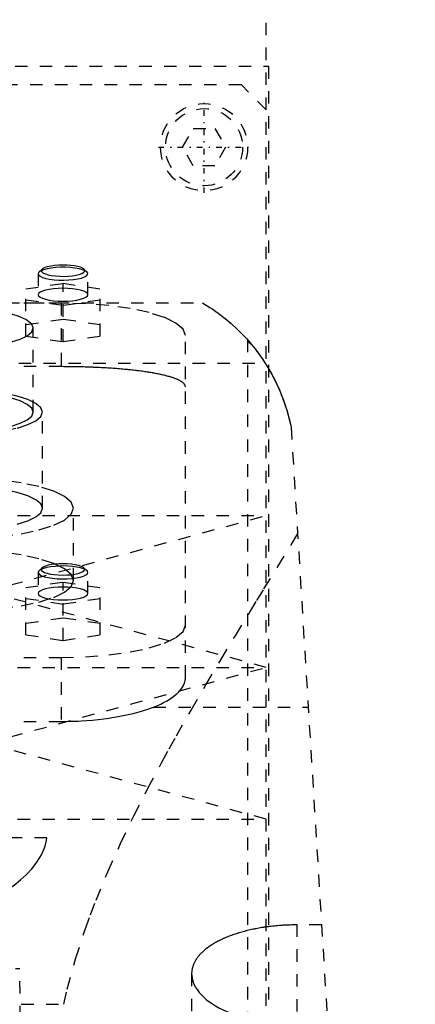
# Model space of a CAD drawing. Extents: x -105 to 105, y -137 to 442.
# Tile 9 of 11: x 25 to 57, y 194 to 273. Entities that reach past the tile are written whole.
import ezdxf

# ---------------------------------------------------------------- set-up
doc = ezdxf.new("R2010")
doc.units = 0
doc.linetypes.add('CENTER', pattern=[1.5, 0.45, -0.5, 0.05, -0.5])
doc.linetypes.add('DASHED', pattern=[2, 1, -1])
doc.layers.add('AM_3', color=7, linetype='DASHED')
doc.layers.add('AM_7', color=7, linetype='CENTER')

msp = doc.modelspace()

# ---------------------------------------------------------------- linework, layer by layer
at = {"layer": 'AM_3', "color": 6, "linetype": 'DASHED'}
for p, q in [((45, 265.5), (45, 300)), ((-45.211, 269), (45.211, 269)), ((45.211, 176), (45.211, 269)), ((43, 267.5), (-43, 267.5)), ((45, 265.5), (43, 267.5)), ((45, 179.5), (45, 265.5)), ((38.268, 262.5), (39.134, 264)), ((39.134, 264), (40.866, 264)), ((40.866, 264), (41.732, 262.5)), ((39.134, 261), (38.268, 262.5)), ((41.732, 262.5), (40.866, 261)), ((40.866, 261), (39.134, 261)), ((26.723, 252.474), (26.65, 252.335)), ((26.964, 252.698), (26.723, 252.474)), ((30.577, 252.474), (30.336, 252.698)), ((26.65, 252.335), (26.65, 250.645)), ((30.65, 250.645), (30.65, 252.335)), ((25.65, 251.116), (28.65, 251.564)), ((25.65, 247.322), (25.65, 251.116)), ((28.65, 251.564), (31.65, 251.116)), ((28.65, 246.874), (28.65, 251.564)), ((31.65, 247.322), (31.65, 251.116)), ((28.65, 249.771), (25.65, 250.219)), ((31.65, 250.219), (28.65, 249.771)), ((-39.86, 250), (39.86, 250)), ((28.5, 249.97), (-28.5, 249.97)), ((28.5, 249.97), (28.5, 244.865)), ((28.65, 248.667), (25.65, 248.218)), ((26.129, 248.29), (25.655, 248.662)), ((31.65, 248.218), (28.65, 248.667)), ((26.25, 241.211), (26.25, 247.973)), ((25.65, 247.322), (28.65, 246.874)), ((28.65, 246.874), (31.65, 247.322)), ((38.5, 219.865), (38.5, 247.382)), ((43.5, 247.019), (43.5, 77.05)), ((-44.917, 245.15), (44.917, 245.15)), ((28.5, 244.865), (-28.5, 244.865)), ((27, 233.484), (27, 241.211)), ((47, 240), (57, 77.05)), ((29.5, 227.689), (29.5, 233.484)), ((-45, 232.9), (45, 232.9)), ((22.5, 226.8), (45, 232.9)), ((26.964, 228.692), (26.723, 228.468)), ((28.65, 228.847), (28.388, 228.843)), ((30.577, 228.468), (30.336, 228.692)), ((26.65, 228.329), (26.65, 226.639)), ((30.65, 226.639), (30.65, 228.329)), ((25.65, 227.11), (28.65, 227.559)), ((25.65, 223.316), (25.65, 227.11)), ((28.65, 227.559), (31.65, 227.11)), ((28.65, 222.868), (28.65, 227.559)), ((31.65, 223.316), (31.65, 227.11)), ((45, 220.7), (22.5, 226.8)), ((28.65, 225.766), (25.65, 226.214)), ((31.65, 226.214), (28.65, 225.766)), ((28.65, 224.661), (25.65, 224.213)), ((31.65, 224.213), (28.65, 224.661)), ((25.65, 223.316), (28.65, 222.868)), ((28.65, 222.868), (31.65, 223.316)), ((-28.5, 221.5), (28.5, 221.5)), ((28.5, 221.5), (28.5, 216.359)), ((-45, 220.7), (45, 220.7)), ((22.5, 214.6), (45, 220.7)), ((35.934, 217.5), (48.381, 217.5)), ((-28.5, 216.359), (28.5, 216.359)), ((45, 208.5), (22.5, 214.6)), ((-45, 208.5), (45, 208.5)), ((27.357, 207), (-27.357, 207)), ((47.5, 77.05), (47.5, 200.006)), ((49.454, 200.006), (47.5, 200.006)), ((-25.175, 196.5), (25.175, 196.5)), ((25.75, 116.5), (25.175, 196.5)), ((39, 196.078), (39, 77.05)), ((-28.705, 193.625), (28.705, 193.625))]:
    msp.add_line(p, q, dxfattribs=at)
for points in [[(26.65, 252.335), (26.69, 252.232), (26.809, 252.133), (27.002, 252.042), (27.261, 251.962), (27.576, 251.898), (27.934, 251.852), (28.321, 251.824), (28.72, 251.818), (29.118, 251.832), (29.496, 251.866), (29.84, 251.919), (30.137, 251.989), (30.374, 252.072), (30.541, 252.167), (30.633, 252.268), (30.645, 252.371), (30.577, 252.474)], [(30.577, 252.474), (30.432, 252.57), (30.216, 252.657), (29.938, 252.731), (29.609, 252.789), (29.241, 252.829), (28.85, 252.85), (28.45, 252.85), (28.059, 252.829), (27.691, 252.789), (27.362, 252.731), (27.084, 252.657), (26.868, 252.57), (26.723, 252.474)], [(28.65, 253.029), (28.303, 253.02), (27.971, 252.994), (27.665, 252.951), (27.398, 252.893), (27.181, 252.822), (27.021, 252.742), (26.927, 252.655), (26.901, 252.566), (26.943, 252.476), (27.054, 252.391), (27.228, 252.312), (27.458, 252.245), (27.735, 252.19), (28.049, 252.151), (28.386, 252.129), (28.734, 252.124), (29.078, 252.137), (29.406, 252.168), (29.703, 252.215), (29.959, 252.276), (30.163, 252.349), (30.307, 252.431), (30.386, 252.519), (30.395, 252.609), (30.336, 252.698)], [(30.336, 252.698), (30.22, 252.776), (30.051, 252.848), (29.833, 252.91), (29.575, 252.961), (29.285, 252.998), (28.973, 253.022), (28.65, 253.029)], [(26.65, 250.645), (26.688, 250.544), (26.802, 250.446), (26.987, 250.357), (27.236, 250.278), (27.539, 250.214), (27.885, 250.166), (28.26, 250.137), (28.65, 250.127), (29.04, 250.137), (29.415, 250.166), (29.761, 250.214), (30.064, 250.278), (30.313, 250.357), (30.498, 250.446), (30.612, 250.544), (30.65, 250.645), (30.612, 250.746), (30.498, 250.843), (30.313, 250.932), (30.064, 251.011), (29.761, 251.075), (29.415, 251.123), (29.04, 251.152), (28.65, 251.162)], [(28.65, 251.162), (28.26, 251.152), (27.885, 251.123), (27.539, 251.075), (27.236, 251.011), (26.987, 250.932), (26.802, 250.843), (26.688, 250.746), (26.65, 250.645)], [(25.655, 248.662), (25.048, 248.927), (24.258, 249.157), (23.313, 249.344), (22.249, 249.482), (21.103, 249.565), (19.917, 249.59), (18.734, 249.557), (17.597, 249.466), (16.547, 249.321), (15.622, 249.127), (14.856, 248.891), (14.276, 248.622)], [(38.5, 247.382), (38.308, 247.887), (37.739, 248.372), (36.815, 248.82), (35.571, 249.212), (34.056, 249.534), (32.327, 249.773), (30.451, 249.92), (28.5, 249.97)], [(13.75, 247.973), (13.87, 247.657), (14.226, 247.354), (14.804, 247.074), (15.582, 246.829), (16.529, 246.627), (17.61, 246.478), (18.783, 246.386), (20.003, 246.355), (21.222, 246.386), (22.395, 246.479), (23.476, 246.628), (24.422, 246.83), (25.199, 247.075), (25.776, 247.355), (26.131, 247.658), (26.25, 247.974), (26.129, 248.29)], [(27, 241.211), (26.865, 241.565), (26.467, 241.905), (25.82, 242.218), (24.95, 242.492), (23.889, 242.718), (22.679, 242.885), (21.366, 242.988), (20, 243.023)], [(24.419, 240.067), (25.197, 240.313), (25.774, 240.592), (26.13, 240.896), (26.25, 241.211), (26.13, 241.527), (25.774, 241.83), (25.197, 242.11), (24.419, 242.355)], [(13, 241.211), (13.135, 240.858), (13.533, 240.518), (14.18, 240.205), (15.05, 239.93), (16.111, 239.705), (17.321, 239.537), (18.634, 239.434), (20, 239.399), (21.366, 239.434), (22.679, 239.537), (23.889, 239.705), (24.95, 239.93), (25.82, 240.205), (26.467, 240.518), (26.865, 240.858), (27, 241.211)], [(27, 233.484), (26.865, 233.837), (26.467, 234.177), (25.82, 234.49), (24.95, 234.765), (23.889, 234.99), (22.679, 235.158), (21.366, 235.261), (20, 235.296)], [(23.635, 231.212), (25.278, 231.439), (26.718, 231.745), (27.899, 232.118), (28.777, 232.543), (29.317, 233.004), (29.5, 233.484), (29.317, 233.964), (28.777, 234.425), (27.899, 234.85), (26.718, 235.222), (25.278, 235.528), (23.635, 235.755)], [(24.95, 232.203), (25.82, 232.477), (26.467, 232.791), (26.865, 233.13), (27, 233.484)], [(23.635, 225.417), (25.278, 225.644), (26.718, 225.95), (27.899, 226.323), (28.777, 226.748), (29.317, 227.209), (29.5, 227.689), (29.317, 228.168), (28.777, 228.63), (27.899, 229.055), (26.718, 229.427), (25.278, 229.733), (23.635, 229.96)], [(28.388, 228.843), (28.01, 228.82), (27.655, 228.778), (27.338, 228.72), (27.071, 228.647), (26.863, 228.562), (26.723, 228.468)], [(28.045, 228.996), (27.735, 228.957), (27.459, 228.903), (27.231, 228.836), (27.057, 228.759), (26.946, 228.674), (26.901, 228.585), (26.924, 228.496), (27.014, 228.41), (27.168, 228.33), (27.38, 228.259), (27.641, 228.201), (27.942, 228.157), (28.27, 228.129), (28.613, 228.118), (28.957, 228.125), (29.289, 228.149), (29.597, 228.19), (29.868, 228.246), (30.091, 228.314), (30.258, 228.392), (30.362, 228.477), (30.4, 228.566), (30.369, 228.655), (30.272, 228.741), (30.112, 228.82), (29.894, 228.889), (29.628, 228.946), (29.324, 228.989), (28.994, 229.015), (28.65, 229.024)], [(28.65, 229.024), (28.343, 229.017), (28.045, 228.996)], [(30.65, 228.329), (30.612, 228.43), (30.498, 228.528), (30.313, 228.617), (30.064, 228.695), (29.761, 228.76), (29.415, 228.808), (29.04, 228.837), (28.65, 228.847)], [(26.723, 228.468), (26.655, 228.366), (26.667, 228.262), (26.759, 228.161), (26.926, 228.067), (27.163, 227.983), (27.46, 227.913), (27.804, 227.86), (28.182, 227.826), (28.58, 227.812), (28.979, 227.819), (29.366, 227.846), (29.724, 227.893), (30.039, 227.957), (30.298, 228.036), (30.491, 228.127), (30.61, 228.226), (30.65, 228.329)], [(28.5, 221.5), (30.451, 221.55), (32.327, 221.697), (34.056, 221.936), (35.571, 222.258), (36.815, 222.65), (37.739, 223.098), (38.308, 223.583), (38.5, 224.088)]]:
    msp.add_lwpolyline(points, dxfattribs=at)
msp.add_lwpolyline([(30.65, 226.639), (30.612, 226.74), (30.498, 226.837), (30.313, 226.927), (30.064, 227.005), (29.761, 227.069), (29.415, 227.117), (29.04, 227.147), (28.65, 227.157), (28.26, 227.147), (27.885, 227.117), (27.539, 227.069), (27.236, 227.005), (26.987, 226.927), (26.802, 226.837), (26.688, 226.74), (26.65, 226.639), (26.688, 226.538), (26.802, 226.441), (26.987, 226.351), (27.236, 226.273), (27.539, 226.209), (27.885, 226.161), (28.26, 226.131), (28.65, 226.121), (29.04, 226.131), (29.415, 226.161), (29.761, 226.209), (30.064, 226.273), (30.313, 226.351), (30.498, 226.441), (30.612, 226.538)], close=True, dxfattribs=at)
for points in [[(39.86, 250, 0), (39.943, 249.951, 0), (40.169, 249.814, 0), (40.47, 249.624, 0), (40.644, 249.509, 0), (40.832, 249.381, 0), (41.246, 249.084, 0), (41.698, 248.734, 0), (42.178, 248.331, 0), (42.676, 247.874, 0), (43.183, 247.365, 0), (43.436, 247.09, 0), (43.689, 246.802, 0), (44.188, 246.188, 0), (44.671, 245.521, 0), (45.133, 244.804, 0), (45.566, 244.036, 0), (45.965, 243.22, 0), (46.149, 242.794, 0), (46.323, 242.357, 0), (46.634, 241.447, 0), (46.892, 240.493, 0), (47, 240, 0)], [(43.5, 247.019, 0), (43.501, 247.009, 0), (43.503, 246.99, 0), (43.507, 246.97, 0), (43.51, 246.961, 0), (43.513, 246.951, 0), (43.521, 246.931, 0), (43.53, 246.911, 0), (43.542, 246.891, 0), (43.555, 246.871, 0), (43.571, 246.851, 0), (43.579, 246.841, 0), (43.588, 246.831, 0), (43.607, 246.81, 0), (43.628, 246.79, 0), (43.651, 246.77, 0), (43.676, 246.749, 0), (43.703, 246.728, 0), (43.717, 246.718, 0), (43.732, 246.708, 0), (43.763, 246.687, 0), (43.795, 246.667, 0), (43.812, 246.656, 0)], [(43.813, 246.656, 0), (43.824, 246.643, 0), (43.847, 246.615, 0), (43.871, 246.586, 0), (43.883, 246.571, 0), (43.895, 246.556, 0), (43.92, 246.525, 0), (43.946, 246.494, 0), (43.972, 246.461, 0), (43.999, 246.428, 0), (44.026, 246.394, 0), (44.04, 246.377, 0), (44.054, 246.359, 0), (44.082, 246.323, 0), (44.111, 246.287, 0), (44.14, 246.25, 0), (44.169, 246.212, 0), (44.199, 246.173, 0), (44.214, 246.154, 0), (44.229, 246.134, 0), (44.259, 246.094, 0), (44.289, 246.054, 0), (44.304, 246.034, 0), (44.32, 246.013, 0), (44.35, 245.972, 0), (44.381, 245.93, 0), (44.397, 245.909, 0), (44.413, 245.887, 0), (44.444, 245.843, 0), (44.476, 245.799, 0), (44.509, 245.754, 0), (44.541, 245.708, 0), (44.574, 245.662, 0), (44.59, 245.638, 0), (44.607, 245.614, 0), (44.64, 245.566, 0), (44.674, 245.518, 0), (44.707, 245.468, 0), (44.741, 245.418, 0), (44.775, 245.367, 0), (44.793, 245.341, 0), (44.81, 245.315, 0), (44.844, 245.263, 0), (44.879, 245.21, 0), (45, 245.019, 0), (45.211, 244.673, 0), (45.422, 244.303, 0), (45.527, 244.11, 0), (45.631, 243.912, 0), (45.834, 243.502, 0), (46.03, 243.074, 0), (46.216, 242.629, 0), (46.391, 242.171, 0), (46.553, 241.701, 0), (46.629, 241.463, 0), (46.701, 241.222, 0), (46.833, 240.736, 0), (46.949, 240.246, 0), (47, 240, 0)], [(38.5, 243.238, 0), (38.5, 243.25, 0), (38.498, 243.274, 0), (38.494, 243.299, 0), (38.491, 243.311, 0), (38.488, 243.323, 0), (38.48, 243.347, 0), (38.47, 243.371, 0), (38.458, 243.396, 0), (38.444, 243.42, 0), (38.427, 243.444, 0), (38.418, 243.457, 0), (38.409, 243.469, 0), (38.388, 243.493, 0), (38.366, 243.517, 0), (38.341, 243.542, 0), (38.314, 243.566, 0), (38.285, 243.59, 0), (38.27, 243.602, 0), (38.254, 243.614, 0), (38.22, 243.638, 0), (38.185, 243.662, 0), (38.166, 243.674, 0), (38.147, 243.686, 0), (38.107, 243.709, 0), (38.065, 243.733, 0), (38.043, 243.745, 0), (38.021, 243.756, 0), (37.975, 243.78, 0), (37.927, 243.803, 0), (37.876, 243.826, 0), (37.824, 243.849, 0), (37.769, 243.872, 0), (37.741, 243.883, 0), (37.713, 243.894, 0), (37.654, 243.917, 0), (37.594, 243.939, 0), (37.531, 243.961, 0), (37.466, 243.983, 0), (37.4, 244.004, 0), (37.366, 244.015, 0), (37.332, 244.026, 0), (37.262, 244.047, 0), (37.19, 244.068, 0), (37.116, 244.088, 0), (37.04, 244.109, 0), (36.963, 244.129, 0), (36.924, 244.139, 0), (36.884, 244.149, 0), (36.803, 244.169, 0), (36.721, 244.188, 0), (36.637, 244.207, 0), (36.552, 244.226, 0), (36.465, 244.245, 0), (36.422, 244.254, 0), (36.377, 244.263, 0), (36.288, 244.282, 0), (36.197, 244.299, 0), (36.105, 244.317, 0), (36.011, 244.334, 0), (35.917, 244.351, 0), (35.869, 244.359, 0), (35.821, 244.367, 0), (35.724, 244.384, 0), (35.627, 244.4, 0), (35.578, 244.408, 0), (35.528, 244.415, 0), (35.428, 244.431, 0), (35.326, 244.446, 0), (35.274, 244.454, 0), (35.222, 244.461, 0), (35.116, 244.476, 0), (35.008, 244.491, 0), (34.899, 244.506, 0), (34.788, 244.52, 0), (34.675, 244.534, 0), (34.618, 244.541, 0), (34.56, 244.548, 0), (34.444, 244.562, 0), (34.327, 244.575, 0), (34.208, 244.588, 0), (34.087, 244.601, 0), (33.965, 244.614, 0), (33.904, 244.62, 0), (33.842, 244.626, 0), (33.717, 244.638, 0), (33.591, 244.65, 0), (33.463, 244.661, 0), (33.334, 244.673, 0), (33.204, 244.684, 0), (33.139, 244.689, 0), (33.073, 244.694, 0), (32.941, 244.705, 0), (32.808, 244.715, 0), (32.674, 244.724, 0), (32.538, 244.734, 0), (32.402, 244.743, 0), (32.334, 244.747, 0), (32.265, 244.752, 0), (32.127, 244.76, 0), (31.989, 244.768, 0), (31.849, 244.776, 0), (31.709, 244.784, 0), (31.568, 244.791, 0), (31.498, 244.794, 0), (31.427, 244.798, 0), (31.285, 244.804, 0), (31.143, 244.81, 0), (31.072, 244.813, 0), (31.001, 244.816, 0), (30.857, 244.822, 0), (30.714, 244.827, 0), (30.642, 244.829, 0), (30.571, 244.832, 0), (30.427, 244.836, 0), (30.283, 244.84, 0), (30.139, 244.844, 0), (29.995, 244.847, 0), (29.852, 244.851, 0), (29.78, 244.852, 0), (29.708, 244.854, 0), (29.564, 244.856, 0), (29.421, 244.858, 0), (29.278, 244.86, 0), (29.136, 244.862, 0), (28.993, 244.863, 0), (28.922, 244.863, 0), (28.852, 244.864, 0), (28.711, 244.864, 0), (28.57, 244.865, 0), (28.5, 244.865, 0)], [(28.705, 193.625, 0), (28.993, 194.853, 0), (29.661, 197.273, 0), (30.438, 199.649, 0), (30.863, 200.822, 0), (31.309, 201.984, 0), (32.26, 204.28, 0), (33.277, 206.538, 0), (34.348, 208.759, 0), (35.462, 210.944, 0), (36.609, 213.092, 0), (37.191, 214.152, 0), (37.778, 215.203, 0), (38.962, 217.275, 0), (40.152, 219.308, 0), (41.34, 221.3, 0), (42.519, 223.247, 0), (43.681, 225.147, 0), (44.254, 226.079, 0), (44.821, 226.999, 0), (45.931, 228.798, 0), (47.006, 230.543, 0), (47.528, 231.394, 0)], [(35.934, 217.5, 0), (36.065, 217.554, 0), (36.321, 217.665, 0), (36.567, 217.78, 0), (36.685, 217.839, 0), (36.801, 217.899, 0), (37.022, 218.022, 0), (37.23, 218.149, 0), (37.424, 218.279, 0), (37.603, 218.411, 0), (37.766, 218.546, 0), (37.842, 218.614, 0), (37.914, 218.683, 0), (38.045, 218.821, 0), (38.16, 218.961, 0), (38.258, 219.101, 0), (38.339, 219.241, 0), (38.403, 219.382, 0), (38.429, 219.452, 0), (38.451, 219.521, 0), (38.483, 219.66, 0), (38.498, 219.797, 0), (38.5, 219.865, 0)], [(28.5, 216.359, 0), (28.725, 216.36, 0), (29.179, 216.367, 0), (29.637, 216.381, 0), (29.867, 216.391, 0), (30.098, 216.403, 0), (30.559, 216.433, 0), (31.018, 216.47, 0), (31.473, 216.516, 0), (31.923, 216.568, 0), (32.366, 216.628, 0), (32.584, 216.661, 0), (32.799, 216.695, 0), (33.223, 216.769, 0), (33.635, 216.85, 0), (34.033, 216.936, 0), (34.416, 217.029, 0), (34.783, 217.126, 0), (34.961, 217.176, 0), (35.133, 217.228, 0), (35.465, 217.333, 0), (35.78, 217.443, 0), (35.934, 217.5, 0)], [(17.375, 199.939, 0), (17.87, 200.073, 0), (18.826, 200.356, 0), (19.736, 200.659, 0), (20.171, 200.817, 0), (20.594, 200.979, 0), (21.398, 201.313, 0), (22.145, 201.658, 0), (22.85, 202.019, 0), (23.517, 202.399, 0), (24.141, 202.795, 0), (24.435, 202.999, 0), (24.717, 203.206, 0), (25.242, 203.63, 0), (25.714, 204.065, 0), (26.129, 204.508, 0), (26.487, 204.958, 0), (26.785, 205.412, 0), (26.912, 205.64, 0), (27.024, 205.867, 0), (27.202, 206.323, 0), (27.32, 206.775, 0), (27.357, 207, 0)], [(47.5, 200.006, 0), (47.438, 200.006, 0), (47.312, 200.005, 0), (47.186, 200.004, 0), (47.123, 200.002, 0), (47.06, 200.001, 0), (46.934, 199.998, 0), (46.807, 199.993, 0), (46.679, 199.988, 0), (46.552, 199.982, 0), (46.424, 199.975, 0), (46.361, 199.972, 0), (46.297, 199.967, 0), (46.169, 199.959, 0), (46.042, 199.949, 0), (45.914, 199.939, 0), (45.787, 199.927, 0), (45.66, 199.915, 0), (45.596, 199.908, 0), (45.533, 199.902, 0), (45.406, 199.888, 0), (45.28, 199.873, 0), (45.217, 199.865, 0), (45.154, 199.857, 0), (45.029, 199.84, 0), (44.905, 199.822, 0), (44.843, 199.813, 0), (44.781, 199.804, 0), (44.657, 199.784, 0), (44.535, 199.764, 0), (44.413, 199.743, 0), (44.292, 199.721, 0), (44.172, 199.699, 0), (44.112, 199.687, 0), (44.053, 199.675, 0), (43.934, 199.651, 0), (43.817, 199.626, 0), (43.701, 199.6, 0), (43.585, 199.573, 0), (43.471, 199.545, 0), (43.415, 199.532, 0), (43.358, 199.517, 0), (43.247, 199.488, 0), (43.136, 199.459, 0), (43.027, 199.429, 0), (42.919, 199.398, 0), (42.813, 199.366, 0), (42.76, 199.35, 0), (42.708, 199.334, 0), (42.604, 199.301, 0), (42.502, 199.268, 0), (42.402, 199.234, 0), (42.302, 199.2, 0), (42.205, 199.165, 0), (42.157, 199.147, 0), (42.109, 199.129, 0), (42.015, 199.093, 0), (41.922, 199.057, 0), (41.831, 199.02, 0), (41.742, 198.983, 0), (41.654, 198.946, 0), (41.611, 198.927, 0), (41.569, 198.908, 0), (41.484, 198.87, 0), (41.4, 198.831, 0), (41.358, 198.811, 0), (41.317, 198.791, 0), (41.235, 198.751, 0), (41.154, 198.71, 0), (41.114, 198.689, 0), (41.075, 198.668, 0), (40.996, 198.626, 0), (40.919, 198.583, 0), (40.843, 198.539, 0), (40.768, 198.495, 0), (40.694, 198.451, 0), (40.658, 198.428, 0), (40.622, 198.406, 0), (40.551, 198.36, 0), (40.481, 198.314, 0), (40.413, 198.267, 0), (40.346, 198.22, 0), (40.281, 198.172, 0), (40.249, 198.148, 0), (40.217, 198.124, 0), (40.155, 198.075, 0), (40.094, 198.026, 0), (40.034, 197.976, 0), (39.977, 197.926, 0), (39.92, 197.876, 0), (39.893, 197.851, 0), (39.866, 197.825, 0), (39.813, 197.774, 0), (39.761, 197.723, 0), (39.712, 197.671, 0), (39.664, 197.619, 0), (39.617, 197.567, 0), (39.595, 197.54, 0), (39.572, 197.514, 0), (39.529, 197.461, 0), (39.488, 197.408, 0), (39.448, 197.354, 0), (39.41, 197.301, 0), (39.374, 197.247, 0), (39.356, 197.22, 0), (39.339, 197.193, 0), (39.306, 197.139, 0), (39.275, 197.084, 0), (39.26, 197.057, 0), (39.245, 197.03, 0), (39.218, 196.975, 0), (39.191, 196.921, 0), (39.179, 196.893, 0), (39.167, 196.866, 0), (39.144, 196.811, 0), (39.123, 196.756, 0), (39.104, 196.702, 0), (39.086, 196.647, 0), (39.071, 196.592, 0), (39.063, 196.565, 0), (39.056, 196.538, 0), (39.044, 196.483, 0), (39.033, 196.429, 0), (39.023, 196.374, 0), (39.015, 196.32, 0), (39.009, 196.266, 0), (39.007, 196.239, 0), (39.005, 196.212, 0), (39.002, 196.158, 0), (39, 196.105, 0), (39, 196.078, 0)], [(39, 196.078, 0), (39.003, 195.965, 0), (39.031, 195.736, 0), (39.087, 195.503, 0), (39.127, 195.387, 0), (39.173, 195.27, 0), (39.29, 195.035, 0), (39.436, 194.803, 0), (39.612, 194.573, 0), (39.818, 194.347, 0), (40.052, 194.127, 0), (40.18, 194.02, 0), (40.314, 193.914, 0), (40.601, 193.709, 0), (40.912, 193.512, 0), (41.245, 193.327, 0), (41.596, 193.152, 0), (41.97, 192.987, 0), (42.168, 192.907, 0), (42.374, 192.828, 0), (42.806, 192.679, 0), (43.262, 192.542, 0), (43.499, 192.478, 0)]]:
    msp.add_polyline3d(points, dxfattribs=at)
for radius in [3.5, 3.1]:
    msp.add_circle((40, 262.5), radius, dxfattribs=at)
at = {"layer": 'AM_7', "color": 4, "linetype": 'CENTER'}
for p, q in [((40, 258.825), (40, 266.175)), ((36.325, 262.5), (43.675, 262.5))]:
    msp.add_line(p, q, dxfattribs=at)

doc.saveas('drawing.dxf')
